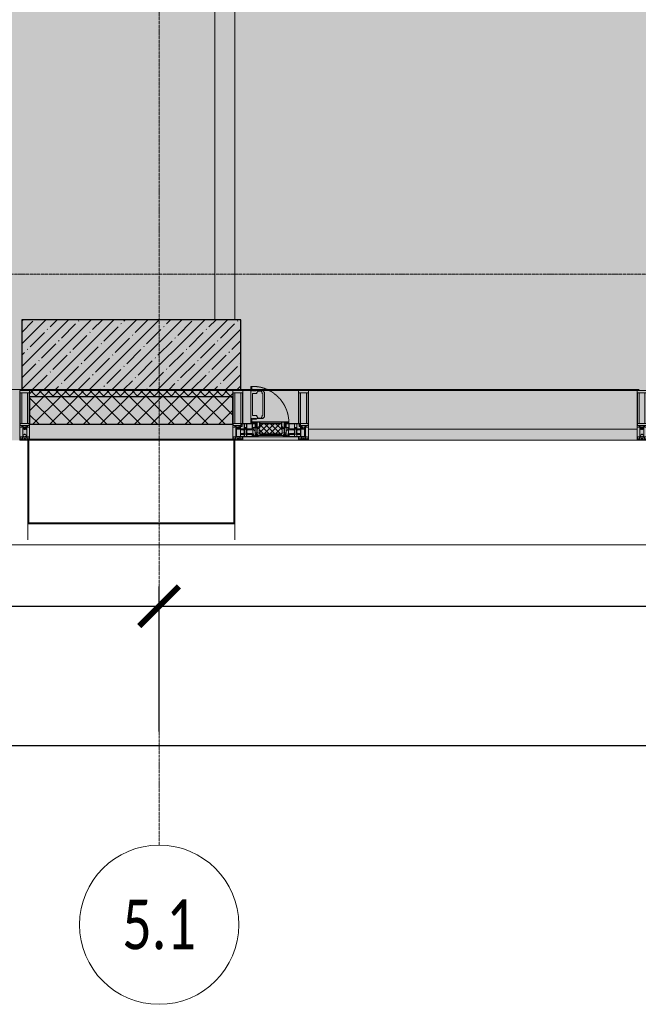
# Model space of a CAD drawing. Header units: millimetres. Extents: x -26894274 to 19789193, y -86687 to 22351.
# Tile 78 of 256: x 60418 to 63524, y -52569 to -47622. Entities that reach past the tile are written whole.
import ezdxf

# ---------------------------------------------------------------- set-up
doc = ezdxf.new("R2010")
doc.units = ezdxf.units.MM
doc.linetypes.add('-D1-02х01', pattern=[3, 2, -1])
doc.linetypes.add('-D1d1-15x02', pattern=[19, 15, -2, 0, -2])
doc.layers.get('Defpoints').update_dxf_attribs({"color": 31})
for name, color, linetype, lineweight in [('_0', 7, 'Continuous', 13), ('A-200-M_WALL', 7, 'Continuous', 5), ('A-200-M_WALL_INT', 7, 'Continuous', 5), ('A-200-M_WALL_PAT', 7, 'Continuous', 5), ('A-214-M_CURT_WALL', 7, 'Continuous', 5), ('A-215-M_CURT_PANEL', 7, 'Continuous', 5), ('A-230-M_FLOOR', 7, 'Continuous', 5), ('A-280-M_COLUMN', 7, 'Continuous', 5), ('A-314-M_WINDOW', 7, 'Continuous', 5), ('S-280-M_COLUMN', 7, 'Continuous', 5), ('Z-060-M_DETAIL', 7, 'Continuous', 5), ('Ограждение', 7, 'Continuous', 5), ('Оси', 7, 'Continuous', 5), ('Поручни', 7, 'Continuous', 5)]:
    doc.layers.add(name, color=color, linetype=linetype, lineweight=lineweight)
doc.styles.add('Calibri Light', font='Calibri light.ttf', dxfattribs={"width": 0.75, "height": 250})
doc.styles.add('fl_iso paper', font='isocpeur.ttf', dxfattribs={"width": 0.8, "oblique": 10})
doc.dimstyles.new('In tre 1_100', dxfattribs={"dimscale": 100, "dimtxt": 2.5, "dimasz": 2, "dimexe": 1, "dimexo": 0.7, "dimgap": 0.6, "dimtad": 1, "dimdec": 0, "dimrnd": 5, "dimzin": 0, "dimdsep": 46, "dimtxsty": 'fl_iso paper', "dimblk": 'ARCHTICK', "dimcen": 0, "dimdle": 1, "dimadec": 0, "dimazin": 0, "dimtfac": 1, "dimtdec": 0, "dimtofl": 0, "dimtmove": 1, "dimatfit": 3, "dimldrblk": 'DOT', "dimfxl": 40, "dimtfillclr": 256, "dimtolj": 1, "dimtzin": 0, "dimarcsym": 1})

# ---------------------------------------------------------------- blocks, each defined once
blk = doc.blocks.new('_ArchTick')
at = {"color": 0, "linetype": 'ByBlock', "lineweight": 9, "const_width": 0.15}
blk.add_lwpolyline([(-0.5, -0.5), (0.5, 0.5)], dxfattribs=at)
blk = doc.blocks.new('*D281')
at = {"layer": 'Defpoints', "color": 0, "transparency": 16777216}
for p in [(73118, -51162.7), (17582.2, -51268.8), (73118, -51268.8)]:
    blk.add_point(p, dxfattribs=at)
at = {"layer": 'Оси', "color": 0, "lineweight": -2, "transparency": 16777216}
for p, q in [((17582.2, -51198.8), (17582.2, -51168.8)), ((73118, -51232.7), (73118, -51368.8)), ((17482.2, -51268.8), (73218, -51268.8))]:
    blk.add_line(p, q, dxfattribs=at)
at = {"layer": 'Оси', "color": 0, "lineweight": -2, "transparency": 16777216, "xscale": 200, "yscale": 200, "zscale": 200, "rotation": 180}
blk.add_blockref('_ArchTick', (17582.2, -51268.8), dxfattribs=at)
at = {"layer": 'Оси', "color": 0, "lineweight": -2, "transparency": 16777216, "xscale": 200, "yscale": 200, "zscale": 200}
blk.add_blockref('_ArchTick', (73118, -51268.8), dxfattribs=at)
at = {"layer": 'Оси', "color": 0, "transparency": 16777216, "insert": (45350.1, -51083.8), "char_height": 250, "attachment_point": 5, "style": 'fl_iso paper'}
blk.add_mtext('\\A1;55535', dxfattribs=at)
blk = doc.blocks.new('_DOT')
at = {"color": 0, "linetype": 'ByBlock'}
blk.add_line((-0.5, 0), (-1, 0), dxfattribs=at)
at = {"color": 0, "linetype": 'ByBlock', "const_width": 0.5}
blk.add_lwpolyline([(-0.25, 0, 1), (0.25, 0, 1)], format="xyb", close=True, dxfattribs=at)
blk = doc.blocks.new('*D285')
at = {"layer": 'Defpoints', "color": 0, "transparency": 16777216}
for p in [(61118, -50568.8), (52718, -51268.8), (61118, -51268.8)]:
    blk.add_point(p, dxfattribs=at)
at = {"layer": 'Оси', "color": 0, "lineweight": -2, "transparency": 16777216}
for p, q in [((52718, -51198.8), (52718, -50468.8)), ((61118, -51198.8), (61118, -50468.8)), ((52618, -50568.8), (61218, -50568.8))]:
    blk.add_line(p, q, dxfattribs=at)
at = {"layer": 'Оси', "color": 0, "lineweight": -2, "transparency": 16777216, "xscale": 200, "yscale": 200, "zscale": 200, "rotation": 180}
blk.add_blockref('_ArchTick', (52718, -50568.8), dxfattribs=at)
at = {"layer": 'Оси', "color": 0, "lineweight": -2, "transparency": 16777216, "xscale": 200, "yscale": 200, "zscale": 200}
blk.add_blockref('_ArchTick', (61118, -50568.8), dxfattribs=at)
at = {"layer": 'Оси', "color": 0, "transparency": 16777216, "insert": (56918, -50383.8), "char_height": 250, "attachment_point": 5, "style": 'fl_iso paper'}
blk.add_mtext('\\A1;8400', dxfattribs=at)
blk = doc.blocks.new('*D286')
at = {"layer": 'Defpoints', "color": 0, "transparency": 16777216}
for p in [(69518, -50568.8), (61118, -51268.8), (69518, -51268.8)]:
    blk.add_point(p, dxfattribs=at)
at = {"layer": 'Оси', "color": 0, "lineweight": -2, "transparency": 16777216}
for p, q in [((61118, -51198.8), (61118, -50468.8)), ((69518, -51198.8), (69518, -50468.8)), ((61018, -50568.8), (69618, -50568.8))]:
    blk.add_line(p, q, dxfattribs=at)
at = {"layer": 'Оси', "color": 0, "lineweight": -2, "transparency": 16777216, "xscale": 200, "yscale": 200, "zscale": 200, "rotation": 180}
blk.add_blockref('_ArchTick', (61118, -50568.8), dxfattribs=at)
at = {"layer": 'Оси', "color": 0, "lineweight": -2, "transparency": 16777216, "xscale": 200, "yscale": 200, "zscale": 200}
blk.add_blockref('_ArchTick', (69518, -50568.8), dxfattribs=at)
at = {"layer": 'Оси', "color": 0, "transparency": 16777216, "insert": (65318, -50383.8), "char_height": 250, "attachment_point": 5, "style": 'fl_iso paper'}
blk.add_mtext('\\A1;8400', dxfattribs=at)
blk = doc.blocks.new('Rectangular Mullion - 50Wx250H-2623690-50_AS_Plan_09')
at = {"layer": 'Z-060-M_DETAIL'}
for p, q in [((-25, 65.2), (-25, 250)), ((-25, 250), (0, 250)), ((25, 250), (0, 250)), ((25, 65.2), (25, 250)), ((-23, 237.3), (0, 237.3)), ((-23, 237.3), (-23, 73.6)), ((-14.9, 84), (-14.9, 237.3)), ((23, 237.3), (0, 237.3)), ((14.9, 84), (14.9, 237.3)), ((23, 237.3), (23, 73.6)), ((-14, 65.2), (-25, 65.2)), ((0, 84), (-23, 84)), ((-0.5, 73.6), (-23, 73.6)), ((-14, 71.3), (-14, 65.2)), ((-10, 71.3), (-14, 71.3)), ((-10, 53), (-10, 71.3)), ((-8.7, 53), (-10, 53)), ((-10, 53), (-10, 17)), ((-8.7, 53), (-7, 54.7)), ((-7, 65.2), (-5.9, 67.3)), ((-7, 65.2), (-7, 54.7)), ((-4.1, 67.3), (-5.9, 67.3)), ((-4.1, 67.3), (-2.9, 65.1)), ((-2.9, 65.1), (-2.9, 54.6)), ((-1.3, 53), (-2.9, 54.6)), ((0, 53), (-1.3, 53)), ((0, 84), (23, 84)), ((0, 53), (1.3, 53)), ((0.5, 73.6), (23, 73.6)), ((1.3, 53), (2.9, 54.6)), ((4.1, 67.3), (2.9, 65.1)), ((2.9, 65.1), (2.9, 54.6)), ((4.1, 67.3), (5.9, 67.3)), ((7, 65.2), (5.9, 67.3)), ((7, 65.2), (7, 54.7)), ((8.7, 53), (7, 54.7)), ((8.7, 53), (10, 53)), ((10, 71.3), (14, 71.3)), ((10, 53), (10, 71.3)), ((10, 53), (10, 17)), ((14, 71.3), (14, 65.2)), ((14, 65.2), (25, 65.2)), ((-23.8, 14.6), (-25, 14.2)), ((-25, 0), (-25, 14.2)), ((-22.3, 17), (-23.8, 17)), ((-23.8, 17), (-23.8, 14.6)), ((-22.5, 10.6), (-23.8, 14.6)), ((-22.5, 10.6), (-23.7, 9.9)), ((-23.7, 1.3), (-23.7, 9.9)), ((-23.7, 1.3), (-11.8, 1.3)), ((-23.2, 10.2), (-22.5, 8)), ((-22.5, 8), (-22.5, 4.5)), ((-21.3, 4.5), (-22.5, 4.5)), ((-22.3, 17), (-22.3, 16)), ((-22.3, 16), (-21.3, 16)), ((-19, 17.6), (-21.3, 16)), ((-21.3, 4.5), (-21.3, 6.5)), ((-21.3, 6.5), (-14.2, 6.5)), ((-18.4, 16.6), (-19, 17.6)), ((-7.4, 16.6), (-18.4, 16.6)), ((-14.2, 6.5), (-14.2, 4.5)), ((-13.2, 4.5), (-14.2, 4.5)), ((-13.2, 4.5), (-12.2, 7.2)), ((-12.7, 7.6), (-11.3, 11.4)), ((-12.7, 7.6), (-11.8, 6.9)), ((-12.2, 9), (-12.2, 14.8)), ((-12.2, 14.8), (0, 14.8)), ((-11.8, 1.3), (-11.8, 6.9)), ((-10.5, 11.2), (-11.3, 11.4)), ((-10.5, 1.5), (-10.5, 11.2)), ((-4.8, 1.5), (-10.5, 1.5)), ((-10, 17), (-7.5, 17)), ((-8.5, 23), (-1.5, 30)), ((-8.5, 18.5), (-8.5, 23)), ((-7.5, 18.5), (-8.5, 18.5)), ((-7.5, 17), (-7.5, 18.5)), ((-7.4, 18), (-7.4, 16.6)), ((-2.6, 18), (-7.4, 18)), ((0, 8), (-4.8, 8)), ((-4.8, 1.5), (-4.8, 8)), ((-2.6, 18), (-2.6, 16.8)), ((-2.6, 16.8), (0, 16.8)), ((-1.5, 30), (0, 30)), ((1.5, 30), (0, 30)), ((2.6, 16.8), (0, 16.8)), ((0, 14.8), (0, 16.8)), ((0, 14.8), (0, 16.8)), ((12.2, 14.8), (0, 14.8)), ((0, 0), (0, 8)), ((0, 8), (4.8, 8)), ((0, 0), (0, 8)), ((8.5, 23), (1.5, 30)), ((2.6, 18), (2.6, 16.8)), ((2.6, 18), (7.4, 18)), ((4.8, 1.5), (4.8, 8)), ((4.8, 1.5), (10.5, 1.5)), ((7.4, 18), (7.4, 16.6)), ((7.4, 16.6), (18.4, 16.6)), ((7.5, 18.5), (8.5, 18.5)), ((7.5, 17), (7.5, 18.5)), ((10, 17), (7.5, 17)), ((8.5, 18.5), (8.5, 23)), ((10.5, 11.2), (11.3, 11.4)), ((10.5, 1.5), (10.5, 11.2)), ((12.7, 7.6), (11.3, 11.4)), ((12.7, 7.6), (11.8, 6.9)), ((11.8, 1.3), (11.8, 6.9)), ((23.7, 1.3), (11.8, 1.3)), ((12.2, 9), (12.2, 14.8)), ((13.2, 4.5), (12.2, 7.2)), ((13.2, 4.5), (14.2, 4.5)), ((21.3, 6.5), (14.2, 6.5)), ((14.2, 6.5), (14.2, 4.5)), ((18.4, 16.6), (19, 17.6)), ((19, 17.6), (21.3, 16)), ((22.3, 16), (21.3, 16)), ((21.3, 4.5), (21.3, 6.5)), ((21.3, 4.5), (22.5, 4.5)), ((22.3, 17), (22.3, 16)), ((22.3, 17), (23.8, 17)), ((22.5, 10.6), (23.8, 14.6)), ((22.5, 10.6), (23.7, 9.9)), ((23.2, 10.2), (22.5, 8)), ((22.5, 8), (22.5, 4.5)), ((23.7, 1.3), (23.7, 9.9)), ((23.8, 17), (23.8, 14.6)), ((23.8, 14.6), (25, 14.2)), ((25, 0), (25, 14.2)), ((-25, 0), (0, 0)), ((25, 0), (0, 0))]:
    blk.add_line(p, q, dxfattribs=at)
for centre, start, end in [((-0.5, 73.1), 360, 90), ((0.5, 73.1), 90, 180)]:
    blk.add_arc(centre, 0.5, start, end, dxfattribs=at)
blk = doc.blocks.new('Rectangular Mullion - R_StandardFrame_50Wx250H-3812575-50_AS_Plan_09')
at = {"layer": 'A-214-M_CURT_WALL', "lineweight": 9}
for p, q in [((-50, -250), (-50, 0)), ((-50, 0), (0, 0)), ((0, 0), (0, -250)), ((0, -250), (-50, -250))]:
    blk.add_line(p, q, dxfattribs=at)
blk = doc.blocks.new('System Panel - A_PAN_Glass-3811965-50_AS_Plan_09')
at = {"layer": 'A-215-M_CURT_PANEL'}
for p, q in [((825, 55), (-825, 55)), ((-825, 55), (-825, 0)), ((825, 0), (825, 55)), ((-825, 0), (825, 0))]:
    blk.add_line(p, q, dxfattribs=at)
blk = doc.blocks.new('Rectangular Mullion - R_StandardFrame_50Wx250H-3725449-50_AS_Plan_09')
at = {"layer": 'A-214-M_CURT_WALL'}
blk.add_line((33540, -505), (31890, -505), dxfattribs=at)
blk = doc.blocks.new('A_PAN_Створка - 383мм-V53-50_AS_Plan_09')
at = {"layer": 'A-215-M_CURT_PANEL'}
h = blk.add_hatch(dxfattribs=at)
h.set_pattern_fill('FP_37', color=256, style=0, pattern_type=2)
h.set_pattern_definition([(225, (25500, -754.981), (14.142136, -14.142136), []), (315, (25500, -754.981), (14.142136, 14.142136), [])])
h.paths.add_polyline_path([(-54.5, -31.8), (-54.9, -34.1), (-57.2, -36.4), (-57.2, -60.8), (-54.6, -63.4), (-53.6, -82.7), (54.6, -81.8), (54.6, -63.4), (57.2, -60.8), (57.2, -36.4), (54.9, -34.1), (54.5, -31.8)])
at = {"layer": 'A-314-M_WINDOW'}
for p, q in [((-67.9, -17), (-171, -17)), ((-171, -17), (-171, -57)), ((-171, -18.5), (-153.5, -18.5)), ((-153.5, -18.5), (-152, -20)), ((-152, -20), (-152, -73.5)), ((-150.5, -17), (-150.5, -29.4)), ((-132.4, -18.6), (-150.5, -18.6)), ((-150.5, -29.4), (-132.4, -29.4)), ((-150.5, -33.6), (-150.5, -68)), ((-136.3, -33.6), (-150.5, -33.6)), ((-137.2, -31), (-135.8, -35)), ((-132.5, -31), (-137.2, -31)), ((-132.1, -36.8), (-135.8, -35)), ((-132.1, -49), (-135.8, -50.8)), ((-132.5, -31.9), (-133.4, -33.7)), ((-133.4, -33.7), (-130.1, -35.3)), ((-132.5, -31.9), (-132.5, -31)), ((-132.4, -29.4), (-132.4, -18.6)), ((-132.1, -49), (-132.1, -36.8)), ((-131, -18.2), (-131, -29.5)), ((-120.8, -18.2), (-131, -18.2)), ((-131, -29.5), (-120.8, -29.5)), ((-131, -30.9), (-131, -33)), ((-120.8, -30.9), (-131, -30.9)), ((-129.4, -34.6), (-131, -33)), ((-130.1, -35.3), (-129.4, -34.6)), ((-130.1, -35.3), (-130.1, -50.4)), ((-122.4, -34.6), (-120.8, -33)), ((-121.7, -35.3), (-122.4, -34.6)), ((-118.4, -33.7), (-121.7, -35.3)), ((-121.7, -35.3), (-121.7, -50.4)), ((-120.8, -18.2), (-120.8, -29.5)), ((-120.8, -30.9), (-120.8, -33)), ((-119.7, -36.8), (-115.9, -35)), ((-119.7, -49), (-119.7, -36.8)), ((-119.7, -49), (-115.9, -50.8)), ((-119.3, -18.6), (-92.5, -18.6)), ((-119.3, -29.4), (-119.3, -18.6)), ((-92.5, -29.4), (-119.3, -29.4)), ((-119.3, -31), (-114.6, -31)), ((-119.3, -31.9), (-119.3, -31)), ((-119.3, -31.9), (-118.4, -33.7)), ((-114.6, -31), (-115.9, -35)), ((-94.1, -33.5), (-115.4, -33.5)), ((-89.9, -35.1), (-94.1, -33.5)), ((-92.5, -18.6), (-92.5, -29.4)), ((-90.8, -18.5), (-90.8, -29.4)), ((-87.3, -18.5), (-90.8, -18.5)), ((-90.8, -29.4), (-85.9, -29.4)), ((-89.9, -32.5), (-89.9, -35.1)), ((-85.9, -32.5), (-89.9, -32.5)), ((-89.9, -35.1), (-89.9, -50.9)), ((-87.3, -20.4), (-87.3, -18.5)), ((-87.3, -20.4), (-87.3, -21.9)), ((-84.8, -20.4), (-87.3, -20.4)), ((-87.3, -21.9), (-85.9, -21.9)), ((-85.9, -18.2), (-85.9, -20.4)), ((-75.9, -18.2), (-85.9, -18.2)), ((-85.9, -21.9), (-85.9, -29.4)), ((-85.9, -29.4), (-85.9, -32.5)), ((-85.9, -53.5), (-78, -45.6)), ((-83.4, -20.4), (-84.8, -20.4)), ((-70, -33.8), (-83.4, -20.4)), ((-78, -84), (-78, -23.5)), ((-78, -23.5), (-67.9, -23.5)), ((-78, -36.8), (-70, -36.8)), ((-78, -45.6), (-78, -36.8)), ((-75.9, -21.5), (-75.9, -18.2)), ((-75.9, -21.5), (-75.9, -23.5)), ((-74.9, -21.5), (-75.9, -21.5)), ((-75.9, -23.5), (-73, -23.5)), ((-74.9, -17.9), (-74.9, -21.5)), ((-68.9, -17.9), (-74.9, -17.9)), ((-67.2, -29.3), (-73, -23.5)), ((-61.4, -23.5), (-70, -32.1)), ((-70, -32.1), (-70, -62.5)), ((-70, -36.8), (-70, -33.8)), ((-68.9, -21.5), (-68.9, -17.9)), ((-67.9, -21.5), (-68.9, -21.5)), ((67.9, -17), (-67.9, -17)), ((-61.4, -23.5), (-67.9, -17)), ((-67.9, -17), (-67.9, -23.5)), ((-67.9, -17), (67.9, -17)), ((-67.9, -21.5), (-67.9, -23.5)), ((-67.9, -23.5), (-64.6, -26.8)), ((-67.9, -23.5), (-64.6, -26.8)), ((-64.6, -26.8), (-67.2, -29.3)), ((-64.6, -26.8), (-61.4, -23.5)), ((61.4, -23.5), (-61.4, -23.5)), ((67.9, -17), (61.4, -23.5)), ((70, -32.1), (61.4, -23.5)), ((61.4, -23.5), (64.6, -26.8)), ((67.9, -23.5), (64.6, -26.8)), ((64.6, -26.8), (67.9, -23.5)), ((64.6, -26.8), (67.2, -29.3)), ((67.2, -29.3), (73, -23.5)), ((67.9, -23.5), (67.9, -17)), ((171, -17), (67.9, -17)), ((67.9, -21.5), (67.9, -23.5)), ((67.9, -21.5), (68.9, -21.5)), ((67.9, -23.5), (78, -23.5)), ((68.9, -17.9), (74.9, -17.9)), ((68.9, -21.5), (68.9, -17.9)), ((70, -33.8), (83.4, -20.4)), ((70, -62.5), (70, -32.1)), ((70, -36.8), (70, -33.8)), ((78, -36.8), (70, -36.8)), ((75.9, -23.5), (73, -23.5)), ((74.9, -17.9), (74.9, -21.5)), ((74.9, -21.5), (75.9, -21.5)), ((75.9, -18.2), (85.9, -18.2)), ((75.9, -21.5), (75.9, -18.2)), ((75.9, -21.5), (75.9, -23.5)), ((78, -23.5), (78, -84)), ((78, -45.6), (78, -36.8)), ((85.9, -53.5), (78, -45.6)), ((83.4, -20.4), (84.8, -20.4)), ((84.8, -20.4), (87.3, -20.4)), ((85.9, -18.2), (85.9, -20.4)), ((85.9, -21.9), (85.9, -29.4)), ((87.3, -21.9), (85.9, -21.9)), ((85.9, -29.4), (85.9, -32.5)), ((90.8, -29.4), (85.9, -29.4)), ((85.9, -32.5), (89.9, -32.5)), ((87.3, -18.5), (90.8, -18.5)), ((87.3, -20.4), (87.3, -18.5)), ((87.3, -20.4), (87.3, -21.9)), ((89.9, -32.5), (89.9, -35.1)), ((89.9, -35.1), (94.1, -33.5)), ((89.9, -35.1), (89.9, -50.9)), ((90.8, -18.5), (90.8, -29.4)), ((92.5, -18.6), (92.5, -29.4)), ((119.3, -18.6), (92.5, -18.6)), ((92.5, -29.4), (119.3, -29.4)), ((94.1, -33.5), (115.4, -33.5)), ((114.6, -31), (115.9, -35)), ((119.3, -31), (114.6, -31)), ((119.7, -36.8), (115.9, -35)), ((119.7, -49), (115.9, -50.8)), ((119.3, -31.9), (118.4, -33.7)), ((118.4, -33.7), (121.7, -35.3)), ((119.3, -29.4), (119.3, -18.6)), ((119.3, -31.9), (119.3, -31)), ((119.7, -49), (119.7, -36.8)), ((120.8, -18.2), (120.8, -29.5)), ((120.8, -18.2), (131, -18.2)), ((131, -29.5), (120.8, -29.5)), ((120.8, -30.9), (120.8, -33)), ((120.8, -30.9), (131, -30.9)), ((122.4, -34.6), (120.8, -33)), ((121.7, -35.3), (122.4, -34.6)), ((121.7, -35.3), (121.7, -50.4)), ((129.4, -34.6), (131, -33)), ((130.1, -35.3), (129.4, -34.6)), ((133.4, -33.7), (130.1, -35.3)), ((130.1, -35.3), (130.1, -50.4)), ((131, -18.2), (131, -29.5)), ((131, -30.9), (131, -33)), ((132.1, -36.8), (135.8, -35)), ((132.1, -49), (132.1, -36.8)), ((132.1, -49), (135.8, -50.8)), ((132.4, -18.6), (150.5, -18.6)), ((132.4, -29.4), (132.4, -18.6)), ((150.5, -29.4), (132.4, -29.4)), ((132.5, -31), (137.2, -31)), ((132.5, -31.9), (132.5, -31)), ((132.5, -31.9), (133.4, -33.7)), ((137.2, -31), (135.8, -35)), ((136.3, -33.6), (150.5, -33.6)), ((150.5, -17), (150.5, -29.4)), ((150.5, -33.6), (150.5, -68)), ((153.5, -18.5), (152, -20)), ((152, -20), (152, -73.5)), ((171, -18.5), (153.5, -18.5)), ((171, -57), (171, -17)), ((-171, -55.5), (-152, -55.5)), ((-171, -57), (-156, -57)), ((-153, -60), (-153, -73.5)), ((-153, -73.5), (-150, -73.5)), ((-136.4, -52.4), (-150.5, -52.4)), ((-150.5, -56.6), (-132.4, -56.6)), ((-150.5, -68), (-143.5, -68)), ((-150.5, -69.5), (-150.5, -73.5)), ((-145, -69.5), (-150.5, -69.5)), ((-150, -73.5), (-150, -84)), ((-150, -84), (-78, -84)), ((-148.5, -81), (-148.5, -82.5)), ((-143.5, -81), (-148.5, -81)), ((-148.5, -82.5), (-132.4, -82.5)), ((-145, -69.5), (-145, -79.5)), ((-143.5, -68), (-143.5, -81)), ((-137.2, -54.8), (-135.8, -50.8)), ((-132.5, -54.8), (-137.2, -54.8)), ((-133.4, -52), (-130.1, -50.4)), ((-132.5, -53.8), (-133.4, -52)), ((-132.5, -53.8), (-132.5, -54.8)), ((-132.4, -56.6), (-132.4, -82.5)), ((-129.4, -51.1), (-131, -52.7)), ((-131, -55.1), (-131, -52.7)), ((-120.8, -55.1), (-131, -55.1)), ((-131, -56.5), (-131, -62.6)), ((-131, -56.5), (-120.8, -56.5)), ((-120.8, -62.6), (-131, -62.6)), ((-131, -64.6), (-120.8, -64.6)), ((-131, -82.5), (-131, -64.6)), ((-131, -82.5), (-120.8, -82.5)), ((-130.1, -50.4), (-129.4, -51.1)), ((-121.7, -50.4), (-122.4, -51.1)), ((-122.4, -51.1), (-120.8, -52.7)), ((-118.4, -52), (-121.7, -50.4)), ((-120.8, -55.1), (-120.8, -52.7)), ((-120.8, -56.5), (-120.8, -62.6)), ((-120.8, -82.5), (-120.8, -64.6)), ((-119.3, -53.8), (-118.4, -52)), ((-119.3, -53.8), (-119.3, -54.8)), ((-119.3, -54.8), (-114.6, -54.8)), ((-119.3, -56.6), (-119.3, -82.5)), ((-92.5, -56.6), (-119.3, -56.6)), ((-119.3, -82.5), (-92.5, -82.5)), ((-114.6, -54.8), (-115.9, -50.8)), ((-94.1, -52.5), (-115.3, -52.5)), ((-89.9, -50.9), (-94.1, -52.5)), ((-92.5, -56.6), (-92.5, -82.5)), ((-73.9, -87.5), (-91.5, -87.5)), ((-91.5, -87.5), (-91.5, -92)), ((-91.5, -92), (91.5, -92)), ((-90.8, -56.6), (-85.9, -56.6)), ((-90.8, -62.7), (-90.8, -56.6)), ((-80.4, -62.7), (-90.8, -62.7)), ((-90.8, -64.6), (-90.8, -82.5)), ((-80.1, -64.6), (-90.8, -64.6)), ((-90.8, -82.5), (-79.5, -82.5)), ((-89.9, -52.2), (-89.9, -50.9)), ((-89.9, -52.2), (-88.6, -53.5)), ((-85.9, -53.5), (-88.6, -53.5)), ((-85.9, -56.6), (-85.9, -53.5)), ((-78, -84), (-85, -84)), ((-85, -84), (-85, -87.5)), ((-85, -87.5), (-78, -87.5)), ((-80.4, -61.1), (-80.4, -62.7)), ((-78, -61.1), (-80.4, -61.1)), ((-80.1, -66.1), (-80.1, -64.6)), ((-78, -66.1), (-80.1, -66.1)), ((-79.5, -80.6), (-78, -80.6)), ((-79.5, -82.5), (-79.5, -80.6)), ((-78, -66.1), (-78, -61.1)), ((-78, -87.5), (-78, -84)), ((-78, -84), (-73.9, -84)), ((-70, -62.5), (-73.9, -62.5)), ((-73.9, -62.5), (-73.9, -87.5)), ((73.9, -62.5), (70, -62.5)), ((73.9, -87.5), (73.9, -62.5)), ((73.9, -84), (78, -84)), ((91.5, -87.5), (73.9, -87.5)), ((78, -61.1), (80.4, -61.1)), ((78, -66.1), (78, -61.1)), ((78, -66.1), (80.1, -66.1)), ((79.5, -80.6), (78, -80.6)), ((78, -87.5), (78, -84)), ((78, -84), (85, -84)), ((78, -84), (150, -84)), ((85, -87.5), (78, -87.5)), ((79.5, -82.5), (79.5, -80.6)), ((90.8, -82.5), (79.5, -82.5)), ((80.1, -64.6), (90.8, -64.6)), ((80.1, -66.1), (80.1, -64.6)), ((80.4, -61.1), (80.4, -62.7)), ((80.4, -62.7), (90.8, -62.7)), ((85, -84), (85, -87.5)), ((85.9, -53.5), (88.6, -53.5)), ((85.9, -56.6), (85.9, -53.5)), ((90.8, -56.6), (85.9, -56.6)), ((89.9, -52.2), (88.6, -53.5)), ((89.9, -50.9), (94.1, -52.5)), ((89.9, -52.2), (89.9, -50.9)), ((90.8, -62.7), (90.8, -56.6)), ((90.8, -64.6), (90.8, -82.5)), ((91.5, -92), (91.5, -87.5)), ((92.5, -56.6), (119.3, -56.6)), ((92.5, -56.6), (92.5, -82.5)), ((119.3, -82.5), (92.5, -82.5)), ((94.1, -52.5), (115.3, -52.5)), ((114.6, -54.8), (115.9, -50.8)), ((119.3, -54.8), (114.6, -54.8)), ((118.4, -52), (121.7, -50.4)), ((119.3, -53.8), (118.4, -52)), ((119.3, -53.8), (119.3, -54.8)), ((119.3, -56.6), (119.3, -82.5)), ((122.4, -51.1), (120.8, -52.7)), ((120.8, -55.1), (120.8, -52.7)), ((120.8, -55.1), (131, -55.1)), ((120.8, -56.5), (120.8, -62.6)), ((131, -56.5), (120.8, -56.5)), ((120.8, -62.6), (131, -62.6)), ((120.8, -82.5), (120.8, -64.6)), ((131, -64.6), (120.8, -64.6)), ((131, -82.5), (120.8, -82.5)), ((121.7, -50.4), (122.4, -51.1)), ((130.1, -50.4), (129.4, -51.1)), ((129.4, -51.1), (131, -52.7)), ((133.4, -52), (130.1, -50.4)), ((131, -55.1), (131, -52.7)), ((131, -56.5), (131, -62.6)), ((131, -82.5), (131, -64.6)), ((150.5, -56.6), (132.4, -56.6)), ((132.4, -56.6), (132.4, -82.5)), ((148.5, -82.5), (132.4, -82.5)), ((132.5, -53.8), (133.4, -52)), ((132.5, -53.8), (132.5, -54.8)), ((132.5, -54.8), (137.2, -54.8)), ((137.2, -54.8), (135.8, -50.8)), ((136.4, -52.4), (150.5, -52.4)), ((143.5, -68), (143.5, -81)), ((150.5, -68), (143.5, -68)), ((143.5, -81), (148.5, -81)), ((145, -69.5), (150.5, -69.5)), ((145, -69.5), (145, -79.5)), ((148.5, -81), (148.5, -82.5)), ((150, -84), (150, -73.5)), ((150, -73.5), (153, -73.5)), ((150.5, -69.5), (150.5, -73.5)), ((171, -55.5), (152, -55.5)), ((153, -73.5), (153, -60)), ((156, -57), (171, -57))]:
    blk.add_line(p, q, dxfattribs=at)
for centre, start, end in [((-156, -60), 0, 90), ((156, -60), 90, 180)]:
    blk.add_arc(centre, 3, start, end, dxfattribs=at)
at = {"layer": 'A-314-M_WINDOW', "linetype": '-D1-02х01'}
blk.add_arc((91.4, -87.5), 183, 181.4091, 271.1445, dxfattribs=at)
at = {"layer": 'Z-060-M_DETAIL'}
for p, q in [((-70, -32.1), (-61.4, -23.5)), ((-70, -62.5), (-70, -32.1)), ((-67.8, -38.3), (-65.7, -37.4)), ((-67.8, -55.7), (-67.8, -38.3)), ((-65.7, -37.4), (-60.8, -34.7)), ((61.4, -23.5), (-61.4, -23.5)), ((-60.8, -34.7), (-57.3, -35.9)), ((-55.2, -33.8), (-57.3, -35.9)), ((-54.9, -34.1), (-57.2, -36.4)), ((-57.2, -36.4), (-57.2, -60.8)), ((-55.2, -33.8), (-54.8, -31.5)), ((-54.9, -25.8), (-53.9, -24.8)), ((-54.9, -29.5), (-54.9, -25.8)), ((-53.9, -30.5), (-54.9, -29.5)), ((-54.5, -31.8), (-54.9, -34.1)), ((0, -31.5), (-54.8, -31.5)), ((54.5, -31.8), (-54.5, -31.8)), ((-53.9, -24.8), (53.9, -24.8)), ((53.9, -30.5), (-53.9, -30.5)), ((0, -31.5), (54.8, -31.5)), ((54.9, -25.8), (53.9, -24.8)), ((53.9, -30.5), (54.9, -29.5)), ((54.9, -34.1), (54.5, -31.8)), ((55.2, -33.8), (54.8, -31.5)), ((54.9, -29.5), (54.9, -25.8)), ((57.2, -36.4), (54.9, -34.1)), ((55.2, -33.8), (57.3, -35.9)), ((57.2, -60.8), (57.2, -36.4)), ((60.8, -34.7), (57.3, -35.9)), ((65.7, -37.4), (60.8, -34.7)), ((70, -32.1), (61.4, -23.5)), ((67.8, -38.3), (65.7, -37.4)), ((67.8, -55.7), (67.8, -38.3)), ((70, -62.5), (70, -32.1)), ((-91.5, -87.5), (-73.9, -87.5)), ((-91.5, -92), (-91.5, -87.5)), ((-91.5, -92), (91.5, -92)), ((-83.4, -90.3), (-83.4, -87.5)), ((-83.4, -90.3), (-69.4, -90.3)), ((-73.9, -62.5), (-70, -62.5)), ((-73.9, -87.5), (-73.9, -62.5)), ((-69.4, -66.5), (-73.9, -66.5)), ((-73.9, -81.5), (-69.4, -81.5)), ((-69.4, -85.5), (-73.9, -85.5)), ((-69.4, -81.5), (-69.4, -66.5)), ((-69.4, -90.3), (-69.4, -85.5)), ((-61.7, -62.5), (-67.9, -62.5)), ((-67.9, -62.5), (-67.9, -89.3)), ((-67.9, -89.3), (-66.9, -90.3)), ((-66, -56.5), (-67.8, -55.7)), ((-66.9, -90.3), (-57.4, -90.3)), ((-66, -56.5), (-62, -59.1)), ((-62, -59.1), (-60.7, -61)), ((-61.7, -64.9), (-61.7, -62.5)), ((-60.1, -67.7), (-61.7, -64.9)), ((-60.7, -61), (-57.4, -61)), ((-56.4, -67.7), (-60.1, -67.7)), ((-57.4, -61), (-54.9, -63.5)), ((-57.4, -90.3), (-56.4, -89.4)), ((-57.2, -60.8), (-54.6, -63.4)), ((-56.4, -89.4), (-56.4, -67.7)), ((-54.9, -63.5), (-54.9, -81.9)), ((-54.9, -81.9), (-53.8, -83)), ((-54.9, -85.6), (-53.9, -84.6)), ((-54.9, -89.3), (-54.9, -85.6)), ((-53.9, -90.3), (-54.9, -89.3)), ((-54.6, -63.4), (-54.6, -81.8)), ((-54.6, -81.8), (-53.6, -82.7)), ((-53.9, -84.6), (53.9, -84.6)), ((53.9, -90.3), (-53.9, -90.3)), ((53.8, -83), (-53.8, -83)), ((-53.6, -82.7), (53.6, -82.7)), ((53.6, -82.7), (54.6, -81.8)), ((54.9, -81.9), (53.8, -83)), ((54.9, -85.6), (53.9, -84.6)), ((53.9, -90.3), (54.9, -89.3)), ((54.6, -63.4), (57.2, -60.8)), ((54.6, -81.8), (54.6, -63.4)), ((57.4, -61), (54.9, -63.5)), ((54.9, -63.5), (54.9, -81.9)), ((54.9, -89.3), (54.9, -85.6)), ((56.4, -67.7), (60.1, -67.7)), ((56.4, -89.4), (56.4, -67.7)), ((57.4, -90.3), (56.4, -89.4)), ((60.7, -61), (57.4, -61)), ((66.9, -90.3), (57.4, -90.3)), ((60.1, -67.7), (61.7, -64.9)), ((62, -59.1), (60.7, -61)), ((61.7, -62.5), (67.9, -62.5)), ((61.7, -64.9), (61.7, -62.5)), ((66, -56.5), (62, -59.1)), ((66, -56.5), (67.8, -55.7)), ((67.9, -89.3), (66.9, -90.3)), ((67.9, -62.5), (67.9, -89.3)), ((69.4, -66.5), (73.9, -66.5)), ((69.4, -81.5), (69.4, -66.5)), ((73.9, -81.5), (69.4, -81.5)), ((69.4, -85.5), (73.9, -85.5)), ((69.4, -90.3), (69.4, -85.5)), ((83.4, -90.3), (69.4, -90.3)), ((73.9, -62.5), (70, -62.5)), ((73.9, -87.5), (73.9, -62.5)), ((91.5, -87.5), (73.9, -87.5)), ((83.4, -90.3), (83.4, -87.5)), ((91.5, -92), (91.5, -87.5))]:
    blk.add_line(p, q, dxfattribs=at)
at = {"layer": 'Z-060-M_DETAIL', "color": 9, "true_color": 0xc8c8c8}
for p, q in [((95.1, -87.5), (95.1, -105.1)), ((99.6, -87.5), (95.1, -87.5)), ((97.9, -95.6), (95.1, -95.6)), ((97.9, -95.6), (97.9, -109.6)), ((99.6, -270.5), (99.6, -87.5)), ((39.7, -109), (31.1, -117.6)), ((31.1, -117.6), (31.1, -240.4)), ((41.4, -123.8), (39.1, -124.2)), ((39.1, -179), (39.1, -124.2)), ((70.1, -109), (39.7, -109)), ((41.4, -123.8), (43.5, -121.7)), ((45, -113.3), (42.3, -118.2)), ((42.3, -118.2), (43.5, -121.7)), ((45.9, -111.2), (45, -113.3)), ((63.3, -111.2), (45.9, -111.2)), ((64.1, -113), (63.3, -111.2)), ((64.1, -113), (66.7, -117)), ((66.7, -117), (68.6, -118.3)), ((68.6, -118.3), (68.6, -121.6)), ((68.6, -121.6), (71.1, -124.1)), ((70.1, -105.1), (70.1, -109)), ((95.1, -105.1), (70.1, -105.1)), ((71.1, -124.1), (89.5, -124.1)), ((74.1, -109.6), (74.1, -105.1)), ((89.1, -109.6), (74.1, -109.6)), ((89.1, -105.1), (89.1, -109.6)), ((89.5, -124.1), (90.6, -125.2)), ((90.6, -125.2), (90.6, -232.8)), ((93.1, -109.6), (93.1, -105.1)), ((97.9, -109.6), (93.1, -109.6)), ((39.1, -179), (39.1, -233.8)), ((39.7, -249), (31.1, -240.4)), ((41.4, -234.2), (39.1, -233.8)), ((41.4, -234.2), (43.5, -236.3)), ((42.3, -239.8), (43.5, -236.3)), ((45, -244.7), (42.3, -239.8)), ((45.9, -246.8), (45, -244.7)), ((63.3, -246.8), (45.9, -246.8)), ((64.1, -245), (63.3, -246.8)), ((64.1, -245), (66.7, -241)), ((66.7, -241), (68.6, -239.7)), ((68.6, -236.4), (71.1, -233.9)), ((68.6, -239.7), (68.6, -236.4)), ((71.1, -233.9), (89.5, -233.9)), ((89.5, -233.9), (90.6, -232.8)), ((70.1, -249), (39.7, -249)), ((70.1, -252.9), (70.1, -249)), ((95.1, -252.9), (70.1, -252.9)), ((74.1, -248.4), (74.1, -252.9)), ((89.1, -248.4), (74.1, -248.4)), ((89.1, -252.9), (89.1, -248.4)), ((93.1, -248.4), (93.1, -252.9)), ((97.9, -248.4), (93.1, -248.4)), ((95.1, -270.5), (95.1, -252.9)), ((97.9, -262.4), (95.1, -262.4)), ((99.6, -270.5), (95.1, -270.5)), ((97.9, -262.4), (97.9, -248.4))]:
    blk.add_line(p, q, dxfattribs=at)
blk = doc.blocks.new('Rectangular Mullion - R_StandardFrame_50Wx250H-V26-50_AS_Plan_09')
at = {"layer": 'A-214-M_CURT_WALL'}
for p, q in [((34660, -505), (34700.4, -505)), ((34729.9, -505), (34940, -505)), ((34660, -755), (34940, -755))]:
    blk.add_line(p, q, dxfattribs=at)
blk = doc.blocks.new('Rectangular Mullion - 50Wx250H-V27-50_AS_Plan_09')
at = {"layer": 'Z-060-M_DETAIL'}
for p, q in [((-25, 84), (-25, 250)), ((-25, 250), (0, 250)), ((25, 250), (0, 250)), ((25, 65.2), (25, 250)), ((-23, 237.3), (0, 237.3)), ((-23, 237.3), (-23, 84)), ((-14.9, 84), (-14.9, 237.3)), ((23, 237.3), (0, 237.3)), ((14.9, 84), (14.9, 237.3)), ((23, 237.3), (23, 73.6)), ((0, 84), (-15, 84)), ((-0.5, 73.6), (-15, 73.6)), ((-10, 71.3), (-12, 71.3)), ((-10, 57.4), (-10, 71.3)), ((-7, 65.2), (-5.9, 67.3)), ((-7, 65.2), (-7, 57)), ((-4.1, 67.3), (-5.9, 67.3)), ((-4.1, 67.3), (-2.9, 65.1)), ((-2.9, 65.1), (-2.9, 57)), ((0, 84), (23, 84)), ((0.5, 73.6), (23, 73.6)), ((4.1, 67.3), (2.9, 65.1)), ((2.9, 65.1), (2.9, 57)), ((4.1, 67.3), (5.9, 67.3)), ((7, 65.2), (5.9, 67.3)), ((7, 65.2), (7, 54.7)), ((8.7, 53), (7, 54.7)), ((8.7, 53), (10, 53)), ((10, 71.3), (14, 71.3)), ((10, 53), (10, 71.3)), ((10, 53), (10, 17)), ((14, 71.3), (14, 65.2)), ((14, 65.2), (25, 65.2)), ((-23.8, 14.6), (-25, 14.2)), ((-25, 0), (-25, 14.2)), ((-23.8, 17), (-23.8, 14.6)), ((-22.5, 10.6), (-23.8, 14.6)), ((-22.5, 10.6), (-23.7, 9.9)), ((-23.7, 1.3), (-23.7, 9.9)), ((-23.7, 1.3), (-11.8, 1.3)), ((-23.2, 10.2), (-22.5, 8)), ((-22.5, 8), (-22.5, 4.5)), ((-21.3, 4.5), (-22.5, 4.5)), ((-22.3, 17), (-22.3, 16)), ((-22.3, 16), (-21.3, 16)), ((-19.9, 17), (-21.3, 16)), ((-21.3, 4.5), (-21.3, 6.5)), ((-21.3, 6.5), (-14.2, 6.5)), ((-7.4, 16.6), (-18.4, 16.6)), ((-14.2, 6.5), (-14.2, 4.5)), ((-13.2, 4.5), (-14.2, 4.5)), ((-13.2, 4.5), (-12.2, 7.2)), ((-12.7, 7.6), (-11.3, 11.4)), ((-12.7, 7.6), (-11.8, 6.9)), ((-12.2, 9), (-12.2, 14.8)), ((-12.2, 14.8), (0, 14.8)), ((-11.8, 1.3), (-11.8, 6.9)), ((-10.5, 11.2), (-11.3, 11.4)), ((-10.5, 1.5), (-10.5, 11.2)), ((-4.8, 1.5), (-10.5, 1.5)), ((0, 8), (-4.8, 8)), ((-4.8, 1.5), (-4.8, 8)), ((-2.6, 16.8), (0, 16.8)), ((2.6, 16.8), (0, 16.8)), ((0, 14.8), (0, 16.8)), ((0, 14.8), (0, 16.8)), ((12.2, 14.8), (0, 14.8)), ((0, 0), (0, 8)), ((0, 8), (4.8, 8)), ((0, 0), (0, 8)), ((4.8, 1.5), (4.8, 8)), ((4.8, 1.5), (10.5, 1.5)), ((8.5, 23), (6, 25.5)), ((6, 18), (7.4, 18)), ((7.4, 18), (7.4, 16.6)), ((7.4, 16.6), (18.4, 16.6)), ((7.5, 18.5), (8.5, 18.5)), ((7.5, 17), (7.5, 18.5)), ((10, 17), (7.5, 17)), ((8.5, 18.5), (8.5, 23)), ((10.5, 11.2), (11.3, 11.4)), ((10.5, 1.5), (10.5, 11.2)), ((12.7, 7.6), (11.3, 11.4)), ((12.7, 7.6), (11.8, 6.9)), ((11.8, 1.3), (11.8, 6.9)), ((23.7, 1.3), (11.8, 1.3)), ((12.2, 9), (12.2, 14.8)), ((13.2, 4.5), (12.2, 7.2)), ((13.2, 4.5), (14.2, 4.5)), ((21.3, 6.5), (14.2, 6.5)), ((14.2, 6.5), (14.2, 4.5)), ((18.4, 16.6), (19, 17.6)), ((19, 17.6), (21.3, 16)), ((22.3, 16), (21.3, 16)), ((21.3, 4.5), (21.3, 6.5)), ((21.3, 4.5), (22.5, 4.5)), ((22.3, 17), (22.3, 16)), ((22.3, 17), (23.8, 17)), ((22.5, 10.6), (23.8, 14.6)), ((22.5, 10.6), (23.7, 9.9)), ((23.2, 10.2), (22.5, 8)), ((22.5, 8), (22.5, 4.5)), ((23.7, 1.3), (23.7, 9.9)), ((23.8, 17), (23.8, 14.6)), ((23.8, 14.6), (25, 14.2)), ((25, 0), (25, 14.2)), ((-25, 0), (0, 0)), ((25, 0), (0, 0))]:
    blk.add_line(p, q, dxfattribs=at)
for centre, start, end in [((-0.5, 73.1), 360, 90), ((0.5, 73.1), 90, 180)]:
    blk.add_arc(centre, 0.5, start, end, dxfattribs=at)
blk = doc.blocks.new('Rectangular Mullion - R_StandardFrame_50Wx250H-3548423-50_AS_Plan_09')
at = {"layer": 'A-214-M_CURT_WALL', "lineweight": 9}
for p, q in [((-25, -17), (-25, 0)), ((-25, 0), (25, 0)), ((25, 0), (25, -250)), ((-25, -250), (-25, -84)), ((25, -250), (-25, -250))]:
    blk.add_line(p, q, dxfattribs=at)
blk = doc.blocks.new('Rectangular Mullion - 50Wx250H-V70-50_AS_Plan_09')
at = {"layer": 'Z-060-M_DETAIL'}
for p, q in [((-25, 65.2), (-25, 250)), ((-25, 250), (0, 250)), ((25, 250), (0, 250)), ((25, 84), (25, 250)), ((-23, 237.3), (0, 237.3)), ((-23, 237.3), (-23, 73.6)), ((-14.9, 84), (-14.9, 237.3)), ((23, 237.3), (0, 237.3)), ((14.9, 84), (14.9, 237.3)), ((23, 237.3), (23, 84)), ((-14, 65.2), (-25, 65.2)), ((0, 84), (-23, 84)), ((-0.5, 73.6), (-23, 73.6)), ((-14, 71.3), (-14, 65.2)), ((-10, 71.3), (-14, 71.3)), ((-10, 53), (-10, 71.3)), ((-8.7, 53), (-10, 53)), ((-10, 53), (-10, 17)), ((-8.7, 53), (-7, 54.7)), ((-7, 65.2), (-5.9, 67.3)), ((-7, 65.2), (-7, 54.7)), ((-4.1, 67.3), (-5.9, 67.3)), ((-4.1, 67.3), (-2.9, 65.1)), ((-2.9, 65.1), (-2.9, 57)), ((0, 84), (15, 84)), ((0.5, 73.6), (15, 73.6)), ((4.1, 67.3), (2.9, 65.1)), ((2.9, 65.1), (2.9, 57)), ((4.1, 67.3), (5.9, 67.3)), ((7, 65.2), (5.9, 67.3)), ((7, 65.2), (7, 57)), ((10, 71.3), (12, 71.3)), ((10, 57.4), (10, 71.3)), ((-23.8, 14.6), (-25, 14.2)), ((-25, 0), (-25, 14.2)), ((-22.3, 17), (-23.8, 17)), ((-23.8, 17), (-23.8, 14.6)), ((-22.5, 10.6), (-23.8, 14.6)), ((-22.5, 10.6), (-23.7, 9.9)), ((-23.7, 1.3), (-23.7, 9.9)), ((-23.7, 1.3), (-11.8, 1.3)), ((-23.2, 10.2), (-22.5, 8)), ((-22.5, 8), (-22.5, 4.5)), ((-21.3, 4.5), (-22.5, 4.5)), ((-22.3, 17), (-22.3, 16)), ((-22.3, 16), (-21.3, 16)), ((-19, 17.6), (-21.3, 16)), ((-21.3, 4.5), (-21.3, 6.5)), ((-21.3, 6.5), (-14.2, 6.5)), ((-18.4, 16.6), (-19, 17.6)), ((-7.4, 16.6), (-18.4, 16.6)), ((-14.2, 6.5), (-14.2, 4.5)), ((-13.2, 4.5), (-14.2, 4.5)), ((-13.2, 4.5), (-12.2, 7.2)), ((-12.7, 7.6), (-11.3, 11.4)), ((-12.7, 7.6), (-11.8, 6.9)), ((-12.2, 9), (-12.2, 14.8)), ((-12.2, 14.8), (0, 14.8)), ((-11.8, 1.3), (-11.8, 6.9)), ((-10.5, 11.2), (-11.3, 11.4)), ((-10.5, 1.5), (-10.5, 11.2)), ((-4.8, 1.5), (-10.5, 1.5)), ((-10, 17), (-7.5, 17)), ((-8.5, 23), (-6, 25.5)), ((-8.5, 18.5), (-8.5, 23)), ((-7.5, 18.5), (-8.5, 18.5)), ((-7.5, 17), (-7.5, 18.5)), ((-7.4, 18), (-7.4, 16.6)), ((-6, 18), (-7.4, 18)), ((0, 8), (-4.8, 8)), ((-4.8, 1.5), (-4.8, 8)), ((-2.6, 16.8), (0, 16.8)), ((2.6, 16.8), (0, 16.8)), ((0, 14.8), (0, 16.8)), ((0, 14.8), (0, 16.8)), ((12.2, 14.8), (0, 14.8)), ((0, 0), (0, 8)), ((0, 8), (4.8, 8)), ((0, 0), (0, 8)), ((4.8, 1.5), (4.8, 8)), ((4.8, 1.5), (10.5, 1.5)), ((7.4, 16.6), (18.4, 16.6)), ((10.5, 11.2), (11.3, 11.4)), ((10.5, 1.5), (10.5, 11.2)), ((12.7, 7.6), (11.3, 11.4)), ((12.7, 7.6), (11.8, 6.9)), ((11.8, 1.3), (11.8, 6.9)), ((23.7, 1.3), (11.8, 1.3)), ((12.2, 9), (12.2, 14.8)), ((13.2, 4.5), (12.2, 7.2)), ((13.2, 4.5), (14.2, 4.5)), ((21.3, 6.5), (14.2, 6.5)), ((14.2, 6.5), (14.2, 4.5)), ((19.9, 17), (21.3, 16)), ((22.3, 16), (21.3, 16)), ((21.3, 4.5), (21.3, 6.5)), ((21.3, 4.5), (22.5, 4.5)), ((22.3, 17), (22.3, 16)), ((22.5, 10.6), (23.8, 14.6)), ((22.5, 10.6), (23.7, 9.9)), ((23.2, 10.2), (22.5, 8)), ((22.5, 8), (22.5, 4.5)), ((23.7, 1.3), (23.7, 9.9)), ((23.8, 17), (23.8, 14.6)), ((23.8, 14.6), (25, 14.2)), ((25, 0), (25, 14.2)), ((-25, 0), (0, 0)), ((25, 0), (0, 0))]:
    blk.add_line(p, q, dxfattribs=at)
for centre, start, end in [((-0.5, 73.1), 360, 90), ((0.5, 73.1), 90, 180)]:
    blk.add_arc(centre, 0.5, start, end, dxfattribs=at)
blk = doc.blocks.new('Rectangular Mullion - R_StandardFrame_50Wx250H-3548768-50_AS_Plan_09')
at = {"layer": 'A-214-M_CURT_WALL', "lineweight": 9}
for p, q in [((0, 0), (-50, 0)), ((-50, 0), (-50, -17)), ((0, -250), (0, 0)), ((-50, -84), (-50, -250)), ((-50, -250), (0, -250))]:
    blk.add_line(p, q, dxfattribs=at)
blk = doc.blocks.new('Ограждение - Ограждение-5498517-50_AS_Plan_09')
at = {"layer": 'Поручни'}
blk.add_line((-55947.2, -1355), (1285, -1355), dxfattribs=at)
blk = doc.blocks.new('Ограждение - Ограждение-6093033-50_AS_Plan_09')
at = {"layer": 'Поручни'}
blk.add_line((-55947.2, -1355), (1285, -1355), dxfattribs=at)
blk = doc.blocks.new('RST_AR_KMN_R22_B1_FCD_rvt-1-50_AS_Plan_09')
at = {"layer": 'A-200-M_WALL_PAT'}
h = blk.add_hatch(dxfattribs=at)
h.set_pattern_fill('FP_4', color=256, style=0, pattern_type=2)
h.set_pattern_definition([(45, (0, 0), (-21.213203, 21.213203), []), (135, (0, 0), (-21.213203, -21.213203), [])])
h.paths.add_polyline_path([(25310, -535), (25310, -505), (24290, -505), (24290, -535), (24648.2, -535)])
h = blk.add_hatch(dxfattribs=at)
h.set_pattern_fill('FP_5', color=256, style=0, pattern_type=2)
h.set_pattern_definition([(45, (0, 0), (-42.4264, 42.4264), []), (135, (0, 0), (-42.4264, -42.4264), [])])
h.paths.add_polyline_path([(24290, -675), (25310, -675), (25310, -535), (24290, -535)])
at = {"layer": 'A-200-M_WALL'}
for p, q in [((25310, -505), (24290, -505)), ((24290, -505), (24290, -535)), ((25310, -535), (25310, -505)), ((24290, -675), (24290, -750)), ((25310, -750), (25310, -675)), ((24290, -750), (24290, -755)), ((24290, -750), (25310, -750)), ((24290, -755), (25310, -755)), ((25310, -755), (25310, -750))]:
    blk.add_line(p, q, dxfattribs=at)
at = {"layer": 'A-200-M_WALL', "lineweight": 25}
for p, q in [((24290, -535), (24290, -675)), ((24290, -535), (25310, -535)), ((25310, -675), (25310, -535)), ((24290, -675), (25310, -675))]:
    blk.add_line(p, q, dxfattribs=at)
at = {"layer": 'A-280-M_COLUMN', "lineweight": 18}
for p, q in [((24280, -755), (24280, -1169.8)), ((24285, -755), (24280, -755)), ((24285, -1169.8), (24285, -755)), ((25315, -755), (25315, -1169.8)), ((25320, -755), (25315, -755)), ((25320, -1169.8), (25320, -755)), ((24280, -1169.8), (24285, -1169.8)), ((24280, -1169.8), (24280, -1174.9)), ((25320, -1169.8), (24280, -1169.8)), ((24280, -1174.9), (25320, -1174.9)), ((25315, -1169.8), (25320, -1169.8)), ((25320, -1174.9), (25320, -1169.8))]:
    blk.add_line(p, q, dxfattribs=at)
at = {"layer": 'A-280-M_COLUMN'}
for p, q in [((24280, -1255.5), (24280, -1174.9)), ((25320, -1174.9), (25320, -1255.5))]:
    blk.add_line(p, q, dxfattribs=at)
at = {"layer": 'A-214-M_CURT_WALL', "lineweight": 5}
for name, p in [('Rectangular Mullion - 50Wx250H-2623690-50_AS_Plan_09', (24265, -755)), ('Rectangular Mullion - 50Wx250H-V70-50_AS_Plan_09', (25335, -755)), ('Rectangular Mullion - R_StandardFrame_50Wx250H-V26-50_AS_Plan_09', (-9300, 0)), ('Rectangular Mullion - 50Wx250H-V27-50_AS_Plan_09', (25665, -755)), ('Rectangular Mullion - R_StandardFrame_50Wx250H-3725449-50_AS_Plan_09', (-6200, 0)), ('Rectangular Mullion - 50Wx250H-2623690-50_AS_Plan_09', (27365, -755))]:
    blk.add_blockref(name, p, dxfattribs=at)
at = {"layer": 'A-214-M_CURT_WALL', "lineweight": 5, "extrusion": (0, 0, -1), "rotation": 180}
for name, p in [('Rectangular Mullion - R_StandardFrame_50Wx250H-3812575-50_AS_Plan_09', (-24290, -755)), ('Rectangular Mullion - R_StandardFrame_50Wx250H-3548423-50_AS_Plan_09', (-25665, -755)), ('Rectangular Mullion - R_StandardFrame_50Wx250H-3812575-50_AS_Plan_09', (-27390, -755))]:
    blk.add_blockref(name, p, dxfattribs=at)
at = {"layer": 'A-214-M_CURT_WALL', "lineweight": 5, "rotation": 180}
blk.add_blockref('Rectangular Mullion - R_StandardFrame_50Wx250H-3548768-50_AS_Plan_09', (25310, -755), dxfattribs=at)
at = {"layer": 'A-215-M_CURT_PANEL', "lineweight": 5, "rotation": 180}
blk.add_blockref('A_PAN_Створка - 383мм-V53-50_AS_Plan_09', (25500, -755), dxfattribs=at)
at = {"layer": 'A-215-M_CURT_PANEL', "lineweight": 5}
blk.add_blockref('System Panel - A_PAN_Glass-3811965-50_AS_Plan_09', (26515, -755), dxfattribs=at)
at = {"layer": 'Ограждение', "lineweight": 5}
for name in ['Ограждение - Ограждение-5498517-50_AS_Plan_09', 'Ограждение - Ограждение-6093033-50_AS_Plan_09']:
    blk.add_blockref(name, (36940, 75), dxfattribs=at)

msp = doc.modelspace()

# ---------------------------------------------------------------- hatches: boundary and pattern name
at = {"layer": '_0', "transparency": 33554534}
h = msp.add_hatch(color=252, dxfattribs=at)
h.dxf.hatch_style = 1
h.paths.add_polyline_path([(17837.9, -49734.4), (25204.6, -19284.4), (73878, -19284.4), (73878, -49734.4)])
h.paths.add_polyline_path([(28728, -40979.4), (28728, -37429.4), (30528, -37429.4), (30528, -30029.4), (28477.6, -30029.4), (28478, -28029.4), (29978, -28029.4), (29978, -27479.4), (32178, -27479.4), (32178, -28029.4), (44478, -28029.4), (44478, -27929.4), (45278, -27929.4), (45278, -27379.4), (47528, -27379.4), (47528, -27929.4), (53578, -27929.4), (53578, -27379.4), (55478, -27379.4), (55478, -27929.4), (64478, -27929.4), (64478, -26229.4), (67788, -26229.4), (67788, -28219.4), (66578, -28219.4), (66578, -30029.4), (62978, -30029.4), (62078, -30029.4), (58678, -30029.4), (58678, -38979.4), (61728, -38979.4), (62978, -38979.4), (66878, -38979.4), (66878, -41429.4), (64488, -41429.4), (64488, -41079.4), (59948, -41079.4), (59948, -41629.4), (57898, -41629.4), (57898, -41079.4), (47038, -41079.4), (47038, -41629.4), (44088, -41629.4), (44088, -40979.4)], flags=16)
at = {"layer": 'S-280-M_COLUMN'}
h = msp.add_hatch(dxfattribs=at)
h.set_pattern_fill('FP_1', color=256, style=0, pattern_type=2)
h.set_pattern_definition([(45, (36177.975, -48979.44), (-57.02463, 57.02463), []), (45, (36235, -48979.44), (-57.02463, 57.02463), [100.806, -20.161, 3.353, -16.808])])
h.paths.add_polyline_path([(61528, -49479.4), (61528, -49129.4), (60428, -49129.4), (60428, -49479.4), (60826.1, -49479.4)])

# ---------------------------------------------------------------- linework, layer by layer
at = {"layer": 'A-200-M_WALL_INT'}
for p, q in [((61498, -44699.4), (61498, -49129.4)), ((61398, -49129.4), (61398, -44799.4))]:
    msp.add_line(p, q, dxfattribs=at)
at = {"layer": 'A-230-M_FLOOR'}
for p, q in [((58482.9, -49479.4), (60428, -49479.4)), ((61528, -49479.4), (61578.4, -49479.4)), ((61582.9, -49479.4), (63528, -49479.4))]:
    msp.add_line(p, q, dxfattribs=at)
at = {"layer": 'S-280-M_COLUMN', "lineweight": 25}
for p, q in [((60428, -49129.4), (60428, -49479.4)), ((61528, -49129.4), (60428, -49129.4)), ((61528, -49479.4), (61528, -49129.4)), ((60428, -49479.4), (61528, -49479.4))]:
    msp.add_line(p, q, dxfattribs=at)
at = {"layer": 'Оси', "linetype": '-D1d1-15x02'}
for p, q in [((61118, -51768.8), (61118, -18492.1)), ((16003.3, -48899.4), (74746.1, -48899.4))]:
    msp.add_line(p, q, dxfattribs=at)
at = {"layer": 'Оси'}
msp.add_circle((61118, -52168.8), 400, dxfattribs=at)

# ---------------------------------------------------------------- block references
at = {"lineweight": 5}
msp.add_blockref('RST_AR_KMN_R22_B1_FCD_rvt-1-50_AS_Plan_09', (36178, -48979.4), dxfattribs=at)

# ---------------------------------------------------------------- texts
at = {"layer": 'Оси', "insert": (61118, -52168.8), "char_height": 250, "width": 869.831, "attachment_point": 5, "style": 'Calibri Light'}
msp.add_mtext('5.1', dxfattribs=at)

# ---------------------------------------------------------------- dimensions: what is measured, and where the dimension line sits
at = {"layer": 'Оси'}
for base, p1, p2, picture, middle in [((61118, -50568.8), (52718, -51268.8), (61118, -51268.8), '*D285', (56918, -50383.8)), ((69518, -50568.8), (61118, -51268.8), (69518, -51268.8), '*D286', (65318, -50383.8)), ((73118, -51268.8), (17582.2, -51268.8), (73118, -51162.7), '*D281', (45350.1, -51083.8))]:
    dim = msp.add_linear_dim(base=base, p1=p1, p2=p2, dimstyle='In tre 1_100', dxfattribs=at)
    dim.commit()
    dim.dimension.update_dxf_attribs({"geometry": picture, "text_midpoint": middle})

doc.saveas('drawing.dxf')
